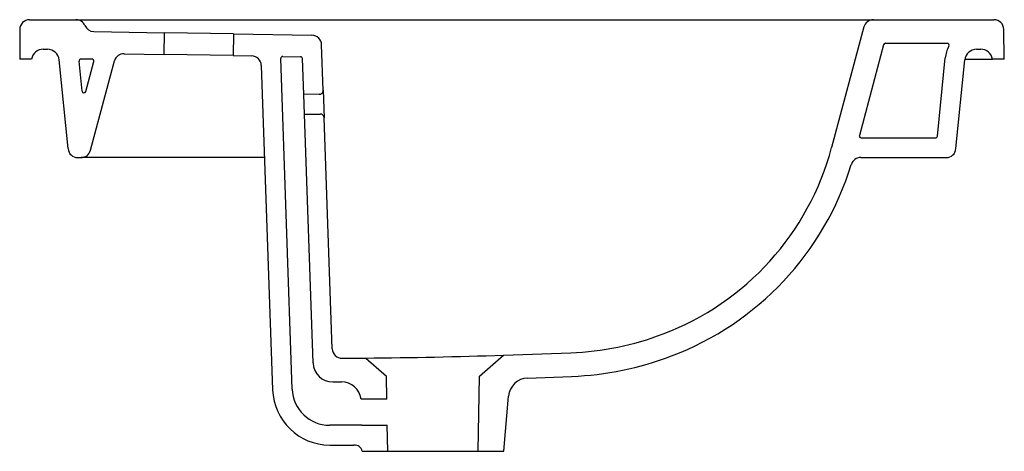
# Model space of a CAD drawing. Header units: millimetres. Extents: x 184.501 to 185.001, y 160.577 to 160.796.
import ezdxf

# ---------------------------------------------------------------- set-up
doc = ezdxf.new("R2010")
doc.units = ezdxf.units.MM
doc.layers.add('SANINDUSA', color=3, linetype='Continuous')

msp = doc.modelspace()

# ---------------------------------------------------------------- linework, layer by layer
at = {"layer": 'SANINDUSA'}
for p, q in [((184.505667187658, 160.7960072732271), (184.5292394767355, 160.7960072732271)), ((184.5292394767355, 160.7960072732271), (184.5634197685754, 160.7960072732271)), ((184.5634197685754, 160.7960072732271), (184.649258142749, 160.7960072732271)), ((184.649258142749, 160.7960072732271), (184.6547773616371, 160.7960072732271)), ((184.6547773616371, 160.7960072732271), (184.8980770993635, 160.7960072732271)), ((184.8980770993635, 160.7960072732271), (184.9345038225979, 160.7960072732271)), ((184.9296741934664, 160.7923013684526), (184.9132765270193, 160.7311044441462)), ((184.9345038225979, 160.7960072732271), (184.9957537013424, 160.7960072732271)), ((184.500667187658, 160.791007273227), (184.500667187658, 160.7760072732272)), ((184.5383096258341, 160.7900257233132), (184.5742670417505, 160.7893980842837)), ((184.5740750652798, 160.7783997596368), (184.5742670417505, 160.7893980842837)), ((184.6092623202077, 160.788787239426), (184.5742670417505, 160.7893980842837)), ((184.6092623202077, 160.788787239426), (184.6090703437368, 160.7777889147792)), ((184.6092623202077, 160.788787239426), (184.6492024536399, 160.7880900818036)), ((185.0010162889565, 160.7760072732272), (185.0007529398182, 160.7910945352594)), ((184.6549183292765, 160.7601792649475), (184.6541121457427, 160.7832653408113)), ((184.9396765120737, 160.7832660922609), (184.9273508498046, 160.7372660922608)), ((184.9406424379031, 160.7840072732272), (184.9719462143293, 160.7840072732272)), ((184.5125832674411, 160.781007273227), (184.5147372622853, 160.781007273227)), ((184.553724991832, 160.7787549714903), (184.5740750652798, 160.7783997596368)), ((184.6090703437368, 160.7777889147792), (184.5740750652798, 160.7783997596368)), ((184.6090703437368, 160.7777889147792), (184.6185490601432, 160.777623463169)), ((184.6343589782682, 160.7773475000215), (184.6433699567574, 160.777190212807)), ((184.9869462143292, 160.781007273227), (184.9891002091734, 160.781007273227)), ((184.506667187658, 160.7760072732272), (184.500667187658, 160.7760072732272)), ((184.5252169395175, 160.7305097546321), (184.5207074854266, 160.7756042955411)), ((184.5323453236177, 160.7597246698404), (184.530827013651, 160.774907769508)), ((184.5374086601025, 160.7760072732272), (184.5318220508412, 160.7760072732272)), ((184.5343062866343, 160.7595653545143), (184.5383745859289, 160.7747484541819)), ((184.5366601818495, 160.7297131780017), (184.5488081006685, 160.7750498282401)), ((184.6234587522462, 160.7727987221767), (184.6292139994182, 160.6079900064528)), ((184.6392079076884, 160.6083390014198), (184.6333421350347, 160.7763127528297)), ((184.6449859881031, 160.7580672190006), (184.644351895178, 160.7762252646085)), ((184.9670564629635, 160.7369077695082), (184.9710256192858, 160.7765993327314)), ((184.9764665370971, 160.7305097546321), (184.980975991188, 160.7756042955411)), ((184.981100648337, 160.7760072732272), (184.9950162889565, 160.7760072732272)), ((185.0010162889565, 160.7760072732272), (184.9950162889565, 160.7760072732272)), ((184.6529301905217, 160.7581094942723), (184.6449859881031, 160.7580672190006)), ((184.6453351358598, 160.748068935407), (184.6449859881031, 160.7580672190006)), ((184.6549183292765, 160.7601792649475), (184.6554071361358, 160.7461816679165)), ((184.6453351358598, 160.748068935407), (184.6533977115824, 160.7481118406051)), ((184.6497493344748, 160.6216628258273), (184.6453351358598, 160.748068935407)), ((184.6595040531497, 160.6288613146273), (184.6554071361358, 160.7461816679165)), ((184.9283167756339, 160.7360072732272), (184.9660614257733, 160.7360072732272)), ((184.5301921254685, 160.7260072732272), (184.531830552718, 160.7260072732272)), ((184.5400500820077, 160.7260072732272), (184.531830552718, 160.7260072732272)), ((184.541830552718, 160.7260072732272), (184.5400500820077, 160.7260072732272)), ((184.5589859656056, 160.7260072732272), (184.541830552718, 160.7260072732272)), ((184.6250927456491, 160.7260072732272), (184.5589859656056, 160.7260072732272)), ((184.9280549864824, 160.7260072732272), (184.9714913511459, 160.7260072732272)), ((184.6645352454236, 160.6240359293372), (184.6765005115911, 160.6241405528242)), ((184.6765005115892, 160.6241405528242), (184.6870180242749, 160.6149978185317)), ((184.734316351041, 160.6149978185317), (184.7465053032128, 160.6255935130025)), ((184.7465053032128, 160.6255935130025), (184.7806661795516, 160.6268227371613)), ((184.6872221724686, 160.603302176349), (184.6870180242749, 160.6149978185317)), ((184.7336671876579, 160.5768072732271), (184.734316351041, 160.6149978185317)), ((184.7587082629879, 160.613988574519), (184.7811593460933, 160.6148328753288)), ((184.6597917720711, 160.61201193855), (184.6641755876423, 160.612033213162)), ((184.6872221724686, 160.603302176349), (184.6741619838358, 160.603302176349)), ((184.746667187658, 160.5768072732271), (184.7491221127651, 160.6048671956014)), ((184.6744717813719, 160.5900020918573), (184.6581963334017, 160.5900020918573)), ((184.6744717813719, 160.5900020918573), (184.687454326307, 160.5900020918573)), ((184.687667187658, 160.5768072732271), (184.6874368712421, 160.5900020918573)), ((184.6581963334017, 160.5800020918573), (184.6705282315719, 160.5800020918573)), ((184.674667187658, 160.5768072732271), (184.687667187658, 160.5768072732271)), ((184.687667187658, 160.5768072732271), (184.7336671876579, 160.5768072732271)), ((184.7336671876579, 160.5768072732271), (184.746667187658, 160.5768072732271))]:
    msp.add_line(p, q, dxfattribs=at)
for centre, radius, start, end in [((184.505667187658, 160.791007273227), 0.005000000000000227, 90, 180), ((184.505667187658, 160.791007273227), 0.005, 90, 180), ((184.5292394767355, 160.791007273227), 0.005, 23.68880488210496, 90), ((184.5383968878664, 160.7950249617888), 0.004999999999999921, 203.688804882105, 269.0000000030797), ((184.9345038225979, 160.791007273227), 0.005, 90, 165.0000000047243), ((184.9957537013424, 160.791007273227), 0.005000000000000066, 0.9999999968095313, 90), ((184.6491151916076, 160.783090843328), 0.005000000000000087, 2.000000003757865, 89.00000000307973), ((184.9406424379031, 160.7830072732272), 0.001, 90, 165.0000006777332), ((184.9869462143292, 160.7750072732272), 0.01600000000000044, 151.9275130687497, 174.2894068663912), ((184.9719462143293, 160.7830072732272), 0.001, 331.9275130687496, 90), ((184.5125832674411, 160.7750072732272), 0.0060000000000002, 90, 170.4059317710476), ((184.5147372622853, 160.7750072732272), 0.006000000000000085, 5.710593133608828, 90), ((184.5536377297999, 160.7737557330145), 0.005, 89.00000000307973, 165.0000000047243), ((184.6184617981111, 160.7726242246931), 0.005, 2.000000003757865, 89.00000000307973), ((184.6343415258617, 160.7763476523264), 0.001, 89.00000000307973, 182.0000000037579), ((184.643352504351, 160.7761903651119), 0.001, 2.000000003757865, 89.00000000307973), ((184.9869462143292, 160.7750072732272), 0.006000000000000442, 90, 174.2894068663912), ((184.9891002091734, 160.7750072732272), 0.0060000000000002, 9.594068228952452, 90), ((184.5318220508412, 160.7750072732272), 0.001, 90, 185.7105931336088), ((184.5374086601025, 160.7750072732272), 0.001, 345.0000000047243, 90), ((184.533340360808, 160.7598241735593), 0.001, 185.7105931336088, 345.0000000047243), ((184.6529195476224, 160.7601094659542), 0.001999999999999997, 270.3048980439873, 2.000000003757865), ((184.6534083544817, 160.7461118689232), 0.002000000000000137, 2.000000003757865, 90.30489804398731), ((184.9283167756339, 160.7370072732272), 0.001, 165.0000006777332, 270), ((184.9660614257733, 160.7370072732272), 0.001, 270, 354.2894068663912), ((184.5301921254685, 160.7310072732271), 0.005, 185.7105931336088, 270), ((184.531830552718, 160.7310072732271), 0.005, 270, 345.0000000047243), ((184.7780415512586, 160.7673486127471), 0.1400076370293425, 290.7594881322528, 344.9968115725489), ((184.9714913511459, 160.7310072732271), 0.005, 270, 354.2894068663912), ((184.7780400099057, 160.7673508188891), 0.152010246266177, 290.7596624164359, 342.8324979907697), ((184.9280575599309, 160.7210072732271), 0.005000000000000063, 89.99999877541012, 162.8361949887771), ((184.7745125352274, 160.7766876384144), 0.1499911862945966, 272.3513170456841, 290.7555615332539), ((184.6645010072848, 160.6290358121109), 0.005000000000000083, 182.0000000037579, 270.3923432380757), ((184.6370608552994, 164.2115450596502), 3.587621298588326, 270.629880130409, 271.7481438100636), ((184.774509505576, 160.7767024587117), 0.1620061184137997, 272.3524720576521, 290.7549272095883), ((184.659743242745, 160.6220118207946), 0.01, 182.0000000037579, 270.2780536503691), ((184.759084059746, 160.6039956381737), 0.01, 92.15366393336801, 175.0000000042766), ((184.6581963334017, 160.6090020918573), 0.02899999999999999, 182.0000000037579, 270), ((184.6581963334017, 160.6090020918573), 0.01900000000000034, 182.0000000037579, 270), ((184.6642427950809, 160.6020334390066), 0.009999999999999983, 7.288974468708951, 90.38507315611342), ((184.6707930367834, 160.5760666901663), 0.003944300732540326, 10.82210621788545, 93.84951421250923)]:
    msp.add_arc(centre, radius, start, end, dxfattribs=at)

doc.saveas('drawing.dxf')
